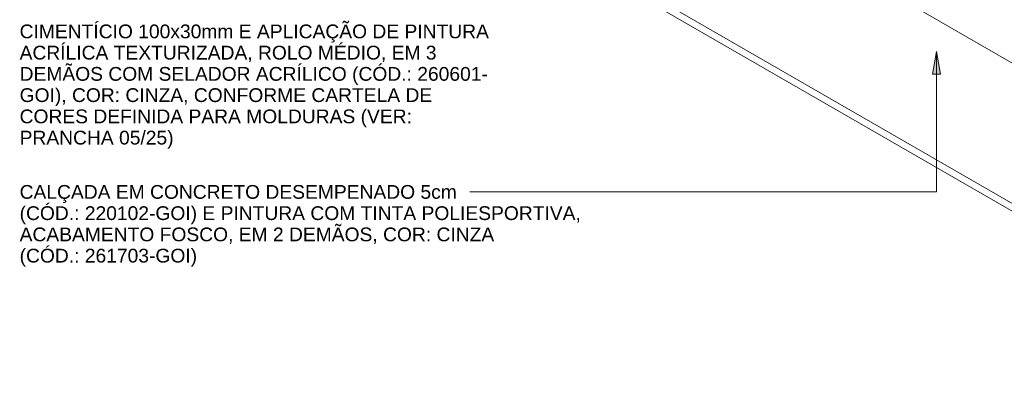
# Model space of a CAD drawing. Header units: millimetres. Extents: x 6528 to 21779, y 617 to 11154.
# Tile 1 of 106: x 6528 to 11675, y 617 to 2587. Entities that reach past the tile are written whole.
import ezdxf

# ---------------------------------------------------------------- set-up
doc = ezdxf.new("R2010")
doc.units = ezdxf.units.MM
for name, color, linetype, lineweight in [('A-FLOR', 7, 'Continuous', 5), ('A-WALL', 7, 'Continuous', 5), ('G-ANNO-TEXT', 7, 'Continuous', 9)]:
    doc.layers.add(name, color=color, linetype=linetype, lineweight=lineweight)
doc.styles.add('Arial', font='arial.ttf', dxfattribs={"height": 72})

# ---------------------------------------------------------------- blocks, each defined once
blk = doc.blocks.new('Paredes 1 - Paredes 1-2288142-ISO_02')
at = {"layer": 'A-WALL'}
for p, q in [((8774.3, 5903.8), (8760.1, 5895.7)), ((9962.2, 5201.7), (8760.1, 5895.7)), ((8760.1, 5895.7), (8760.1, 4915.9)), ((8774.3, 5903.8), (9976.3, 5209.8)), ((8830.8, 4986.5), (8830.8, 5773.2)), ((8830.8, 5773.2), (9891.5, 5160.8)), ((8845, 5765), (8845, 4995.3)), ((9962.2, 5201.7), (9976.3, 5209.8)), ((9962.2, 4221.9), (9962.2, 5201.7)), ((9976.3, 5209.8), (9976.3, 4230)), ((9891.5, 5160.8), (9891.5, 4344.3)), ((8760.1, 4915.9), (9962.2, 4221.9)), ((10549.1, 4879.2), (10534.9, 4871)), ((11242, 4462.7), (10534.9, 4871)), ((10534.9, 4871), (10534.9, 4217.8)), ((10549.1, 4879.2), (11256.2, 4470.9)), ((10605.6, 4273.2), (10605.6, 4748.5)), ((10605.6, 4748.5), (11171.3, 4421.9)), ((10619.8, 4740.4), (10619.8, 4282)), ((11242, 4462.7), (11256.2, 4470.9)), ((11242, 3809.5), (11242, 4462.7)), ((11256.2, 4470.9), (11256.2, 3817.7)), ((11171.3, 4421.9), (11171.3, 3932)), ((9891.5, 4344.3), (9877.3, 4352.5)), ((9976.3, 4230), (9962.2, 4221.9)), ((10534.9, 4217.8), (11242, 3809.5)), ((11828.9, 4140.2), (11814.8, 4132.1)), ((13016.9, 3438), (11814.8, 4132.1)), ((11814.8, 4132.1), (11814.8, 3152.3)), ((11828.9, 4140.2), (13031, 3446.2)), ((11885.5, 3222.9), (11885.5, 4009.6)), ((11885.5, 4009.6), (12946.2, 3397.2)), ((11899.6, 4001.4), (11899.6, 3231.6)), ((11256.2, 3817.7), (11242, 3809.5)), ((12946.2, 3397.2), (12946.2, 2580.7)), ((13016.9, 3438), (13031, 3446.2)), ((13016.9, 2458.2), (13016.9, 3438)), ((13031, 3446.2), (13031, 2466.4)), ((11814.8, 3152.3), (13016.9, 2458.2)), ((12946.2, 2580.7), (12932, 2588.9)), ((13031, 2466.4), (13016.9, 2458.2))]:
    blk.add_line(p, q, dxfattribs=at)

msp = doc.modelspace()

# ---------------------------------------------------------------- hatches: boundary and pattern name
at = {"layer": 'G-ANNO-TEXT'}
msp.add_hatch(color=256, dxfattribs=at).paths.add_polyline_path([(11321, 2421.1), (11299.9, 2301.1), (11342.2, 2301.1)])

# ---------------------------------------------------------------- linework, layer by layer
at = {"layer": 'A-FLOR'}
for p, q in [((7140.8, 4266.8), (13391.7, 657.8)), ((13391.7, 617), (7140.8, 4226)), ((13391.7, 1392.7), (8413.6, 4266.8))]:
    msp.add_line(p, q, dxfattribs=at)
at = {"layer": 'G-ANNO-TEXT'}
for p, q in [((11321, 2421.1), (11299.9, 2301.1)), ((11342.2, 2301.1), (11321, 2421.1)), ((11321, 2421.1), (11321, 1686.1)), ((11299.9, 2301.1), (11342.2, 2301.1)), ((9519.8, 1686.1), (8881.3, 1686.1)), ((11321, 1686.1), (9519.8, 1686.1))]:
    msp.add_line(p, q, dxfattribs=at)

# ---------------------------------------------------------------- block references
at = {"layer": 'A-WALL'}
msp.add_blockref('Paredes 1 - Paredes 1-2288142-ISO_02', (0, 0), dxfattribs=at)

# ---------------------------------------------------------------- texts
at = {"layer": 'G-ANNO-TEXT', "char_height": 72, "attachment_point": 1, "style": 'Arial'}
for s, insert, width in [('CIMENTÍCIO 100x30mm E APLICAÇÃO DE PINTURA ', (6527.3, 2561.6), 2927.763), ('ACRÍLICA TEXTURIZADA, ROLO MÉDIO, EM 3 ', (6527.3, 2450.5), 2607.088), ('DEMÃOS COM SELADOR ACRÍLICO (CÓD.: 260601-', (6527.3, 2339.4), 2902.109), ('GOI), COR: CINZA, CONFORME CARTELA DE ', (6527.3, 2228.3), 2584.64), ('CORES DEFINIDA PARA MOLDURAS (VER: ', (6527.3, 2117.1), 2462.784), ('PRANCHA 05/25)', (6527.3, 2006), 958.818), ('CALÇADA EM CONCRETO DESEMPENADO 5cm ', (6527.3, 1722.1), 2754.598), ('(CÓD.: 220102-GOI) E PINTURA COM TINTA POLIESPORTIVA, ', (6527.3, 1611), 3498.564), ('ACABAMENTO FOSCO, EM 2 DEMÃOS, COR: CINZA ', (6527.3, 1499.8), 2975.864), ('(CÓD.: 261703-GOI)', (6527.3, 1388.7), 1096.708)]:
    msp.add_mtext(s, dxfattribs=dict(at, insert=insert, width=width))

doc.saveas('drawing.dxf')
